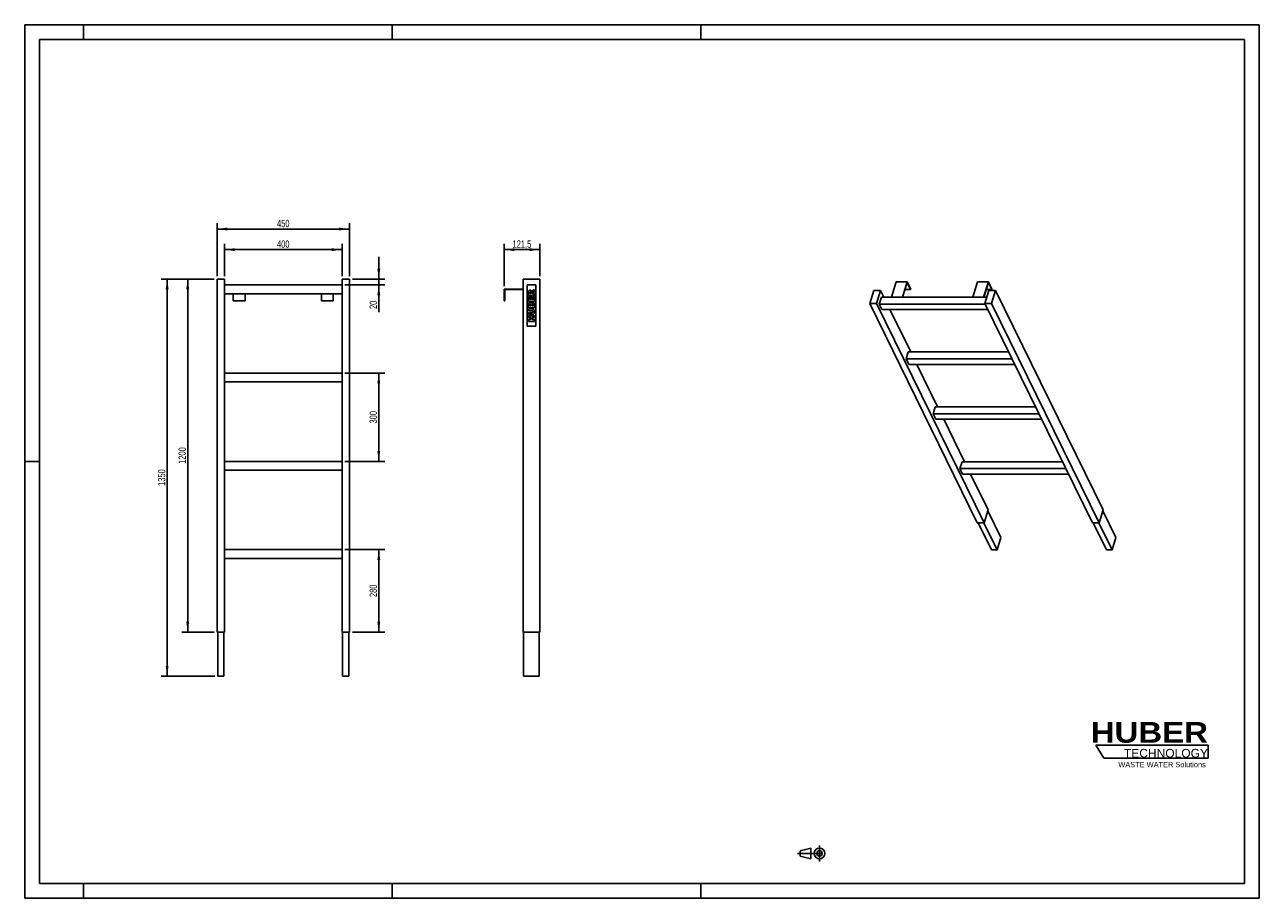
# Model space of a CAD drawing. Header units: millimetres. Extents: x 0 to 4200, y 0 to 2970.
import ezdxf

# ---------------------------------------------------------------- set-up
doc = ezdxf.new("R2010")
doc.units = ezdxf.units.MM
doc.header["$LTSCALE"] = 231
doc.linetypes.add('CENTER', pattern=[0.6, 0.375, -0.075, 0.075, -0.075])
doc.layers.get('0').update_dxf_attribs({"linetype": 'CONTINUOUS'})
for name, color, linetype in [('007_CURVES', 7, 'CONTINUOUS'), ('050_DIMENSIONING', 7, 'CONTINUOUS'), ('HUBER_Logo_BL0', 7, 'CONTINUOUS')]:
    doc.layers.add(name, color=color, linetype=linetype)
doc.styles.get("Standard").update_dxf_attribs({"font": 'txt', "width": 0.7})
doc.styles.add('TEXTSTYLE_2', font='ariblk.ttf')
doc.styles.add('TEXTSTYLE_3', font='arial.ttf')
doc.dimstyles.new('DIMSTYLE_1', dxfattribs={"dimtxt": 25, "dimasz": 35, "dimexe": 2, "dimexo": 1, "dimtad": 1, "dimdec": 1, "dimtxsty": 'STANDARD', "dimblk": '_FILLED', "dimblk1": '_FILLED', "dimblk2": '_FILLED', "dimcen": 0.09, "dimazin": 2, "dimtp": 0.5, "dimtm": 0.5, "dimtfac": 1, "dimtdec": 1, "dimtofl": 0, "dimtmove": 0, "dimatfit": 3, "dimldrblk": '_FILLED', "dimfxl": 1, "dimtolj": 1, "dimarcsym": 0})
doc.dimstyles.new('DIMSTYLE_2', dxfattribs={"dimtxt": 25, "dimasz": 35, "dimexe": 2, "dimexo": 1, "dimtad": 1, "dimtxsty": 'STANDARD', "dimblk": '_FILLED', "dimblk1": '_FILLED', "dimblk2": '_FILLED', "dimcen": 0.09, "dimazin": 2, "dimtp": 0.5, "dimtm": 0.5, "dimtfac": 1, "dimtofl": 0, "dimtmove": 0, "dimatfit": 3, "dimldrblk": '_FILLED', "dimfxl": 1, "dimtolj": 1, "dimarcsym": 0})
doc.dimstyles.new('DIMSTYLE_3', dxfattribs={"dimtxt": 25, "dimasz": 35, "dimexe": 2, "dimexo": 1, "dimtad": 1, "dimtxsty": 'STANDARD', "dimblk": '_FILLED', "dimblk1": '_FILLED', "dimblk2": '_FILLED', "dimcen": 0.09, "dimazin": 2, "dimtp": 0.8, "dimtm": 0.8, "dimtfac": 1, "dimtofl": 0, "dimtmove": 0, "dimatfit": 3, "dimldrblk": '_FILLED', "dimfxl": 1, "dimtolj": 1, "dimarcsym": 0})
doc.dimstyles.new('DIMSTYLE_4', dxfattribs={"dimtxt": 25, "dimasz": 35, "dimexe": 2, "dimexo": 1, "dimtad": 1, "dimtxsty": 'STANDARD', "dimblk": '_FILLED', "dimblk1": '_FILLED', "dimblk2": '_FILLED', "dimcen": 0.09, "dimazin": 2, "dimtp": 1.2, "dimtm": 1.2, "dimtfac": 1, "dimtofl": 0, "dimtmove": 0, "dimatfit": 3, "dimldrblk": '_FILLED', "dimfxl": 1, "dimtolj": 1, "dimarcsym": 0})
doc.dimstyles.new('DIMSTYLE_5', dxfattribs={"dimtxt": 25, "dimasz": 35, "dimexe": 2, "dimexo": 1, "dimtad": 1, "dimtxsty": 'STANDARD', "dimblk": '_FILLED', "dimblk1": '_FILLED', "dimblk2": '_FILLED', "dimcen": 0.09, "dimazin": 2, "dimtp": 0.2, "dimtm": 0.2, "dimtfac": 1, "dimtofl": 0, "dimtmove": 0, "dimatfit": 3, "dimldrblk": '_FILLED', "dimfxl": 1, "dimtolj": 1, "dimarcsym": 0})

# ---------------------------------------------------------------- blocks, each defined once
blk = doc.blocks.new('HUBER_LOGO_BL0', base_point=(3837.5, 503.7))
at = {"layer": 'HUBER_Logo_BL0', "color": 5, "linetype": 'CONTINUOUS'}
for p, q in [((4026.4, 521), (3643.9, 521)), ((3643.9, 521), (3670.9, 476)), ((4026.4, 521), (4026.4, 476)), ((3670.9, 476), (4026.4, 476))]:
    blk.add_line(p, q, dxfattribs=at)
at = {"layer": 'HUBER_Logo_BL0', "color": 2, "linetype": 'CONTINUOUS', "attachment_point": 3, "line_spacing_factor": 0.78}
for s, insert, char_height, width, style in [('HUBER\\P\\fArial;\\H29.25;TECHNOLOGY ', (4025.4, 599.1), 70.2, 387.672, 'TEXTSTYLE_2'), ('WASTE WATER Solutions', (4018, 463.6), 18, 297.033, 'TEXTSTYLE_3')]:
    blk.add_mtext(s, dxfattribs=dict(at, insert=insert, char_height=char_height, width=width, style=style))
blk = doc.blocks.new('_FILLED')
at = {"color": 0, "linetype": 'BYBLOCK'}
blk.add_solid([(0, 0), (-1, 0.14), (-1, -0.14)], dxfattribs=at)
blk = doc.blocks.new('*D0')
at = {"layer": '050_DIMENSIONING', "color": 2, "linetype": 'CONTINUOUS'}
for p, q in [((679.6, 2115.3), (679.6, 2225.3)), ((679.6, 2205.3), (879.6, 2205.3)), ((1079.6, 2205.3), (879.6, 2205.3)), ((1079.6, 2115.3), (1079.6, 2225.3))]:
    blk.add_line(p, q, dxfattribs=at)
at = {"layer": '050_DIMENSIONING', "color": 2, "linetype": 'CONTINUOUS', "xscale": 35, "yscale": 35, "zscale": 35, "rotation": 180}
blk.add_blockref('_FILLED', (679.6, 2205.3), dxfattribs=at)
at = {"layer": '050_DIMENSIONING', "color": 2, "linetype": 'CONTINUOUS', "xscale": 35, "yscale": 35, "zscale": 35}
blk.add_blockref('_FILLED', (1079.6, 2205.3), dxfattribs=at)
at = {"layer": '050_DIMENSIONING', "color": 2, "linetype": 'CONTINUOUS', "insert": (879.6, 2236.6), "char_height": 25, "width": 88.393, "attachment_point": 2, "line_spacing_factor": 0.9}
blk.add_mtext('400', dxfattribs=at)
blk = doc.blocks.new('*D1')
at = {"layer": '050_DIMENSIONING', "color": 2, "linetype": 'CONTINUOUS'}
for p, q in [((1630.9, 2081.3), (1630.9, 2225.3)), ((1630.9, 2205.3), (1691.6, 2205.3)), ((1752.4, 2205.3), (1691.6, 2205.3)), ((1752.4, 2115.3), (1752.4, 2225.3))]:
    blk.add_line(p, q, dxfattribs=at)
at = {"layer": '050_DIMENSIONING', "color": 2, "linetype": 'CONTINUOUS', "xscale": 35, "yscale": 35, "zscale": 35, "rotation": 180}
blk.add_blockref('_FILLED', (1630.9, 2205.3), dxfattribs=at)
at = {"layer": '050_DIMENSIONING', "color": 2, "linetype": 'CONTINUOUS', "xscale": 35, "yscale": 35, "zscale": 35}
blk.add_blockref('_FILLED', (1752.4, 2205.3), dxfattribs=at)
at = {"layer": '050_DIMENSIONING', "color": 2, "linetype": 'CONTINUOUS', "insert": (1691.6, 2236.6), "char_height": 25, "width": 120.536, "attachment_point": 2, "line_spacing_factor": 0.9}
blk.add_mtext('121,5', dxfattribs=at)
blk = doc.blocks.new('*D2')
at = {"layer": '050_DIMENSIONING', "color": 2, "linetype": 'CONTINUOUS'}
for p, q in [((654.6, 2115.3), (654.6, 2295.3)), ((654.6, 2275.3), (879.6, 2275.3)), ((1104.6, 2275.3), (879.6, 2275.3)), ((1104.6, 2115.3), (1104.6, 2295.3))]:
    blk.add_line(p, q, dxfattribs=at)
at = {"layer": '050_DIMENSIONING', "color": 2, "linetype": 'CONTINUOUS', "xscale": 35, "yscale": 35, "zscale": 35, "rotation": 180}
blk.add_blockref('_FILLED', (654.6, 2275.3), dxfattribs=at)
at = {"layer": '050_DIMENSIONING', "color": 2, "linetype": 'CONTINUOUS', "xscale": 35, "yscale": 35, "zscale": 35}
blk.add_blockref('_FILLED', (1104.6, 2275.3), dxfattribs=at)
at = {"layer": '050_DIMENSIONING', "color": 2, "linetype": 'CONTINUOUS', "insert": (879.6, 2306.6), "char_height": 25, "width": 85.714, "attachment_point": 2, "line_spacing_factor": 0.9}
blk.add_mtext('450', dxfattribs=at)
blk = doc.blocks.new('*D3')
at = {"layer": '050_DIMENSIONING', "color": 2, "linetype": 'CONTINUOUS'}
for p, q in [((644.6, 2105.3), (534.6, 2105.3)), ((554.6, 2105.3), (554.6, 1505.3)), ((554.6, 905.3), (554.6, 1505.3)), ((644.6, 905.3), (534.6, 905.3))]:
    blk.add_line(p, q, dxfattribs=at)
at = {"layer": '050_DIMENSIONING', "color": 2, "linetype": 'CONTINUOUS', "xscale": 35, "yscale": 35, "zscale": 35}
for p, rotation in [((554.6, 2105.3), 90), ((554.6, 905.3), 270)]:
    blk.add_blockref('_FILLED', p, dxfattribs=dict(at, rotation=rotation))
at = {"layer": '050_DIMENSIONING', "color": 2, "linetype": 'CONTINUOUS', "insert": (523.3, 1505.3), "char_height": 25, "width": 109.821, "attachment_point": 2, "rotation": 90, "line_spacing_factor": 0.9}
blk.add_mtext('1200', dxfattribs=at)
blk = doc.blocks.new('*D4')
at = {"layer": '050_DIMENSIONING', "color": 2, "linetype": 'CONTINUOUS'}
for p, q in [((644.6, 2105.3), (464.6, 2105.3)), ((484.6, 2105.3), (484.6, 1430.3)), ((484.6, 755.3), (484.6, 1430.3)), ((646.6, 755.3), (464.6, 755.3))]:
    blk.add_line(p, q, dxfattribs=at)
at = {"layer": '050_DIMENSIONING', "color": 2, "linetype": 'CONTINUOUS', "xscale": 35, "yscale": 35, "zscale": 35}
for p, rotation in [((484.6, 2105.3), 90), ((484.6, 755.3), 270)]:
    blk.add_blockref('_FILLED', p, dxfattribs=dict(at, rotation=rotation))
at = {"layer": '050_DIMENSIONING', "color": 2, "linetype": 'CONTINUOUS', "insert": (453.3, 1430.3), "char_height": 25, "width": 104.464, "attachment_point": 2, "rotation": 90, "line_spacing_factor": 0.9}
blk.add_mtext('1350', dxfattribs=at)
blk = doc.blocks.new('*D5')
at = {"layer": '050_DIMENSIONING', "color": 2, "linetype": 'CONTINUOUS'}
for p, q in [((1089.6, 1185.3), (1224.6, 1185.3)), ((1204.6, 1185.3), (1204.6, 1045.3)), ((1204.6, 905.3), (1204.6, 1045.3)), ((1114.6, 905.3), (1224.6, 905.3))]:
    blk.add_line(p, q, dxfattribs=at)
at = {"layer": '050_DIMENSIONING', "color": 2, "linetype": 'CONTINUOUS', "xscale": 35, "yscale": 35, "zscale": 35}
for p, rotation in [((1204.6, 1185.3), 90), ((1204.6, 905.3), 270)]:
    blk.add_blockref('_FILLED', p, dxfattribs=dict(at, rotation=rotation))
at = {"layer": '050_DIMENSIONING', "color": 2, "linetype": 'CONTINUOUS', "insert": (1173.3, 1045.3), "char_height": 25, "width": 88.393, "attachment_point": 2, "rotation": 90, "line_spacing_factor": 0.9}
blk.add_mtext('280', dxfattribs=at)
blk = doc.blocks.new('*D6')
at = {"layer": '050_DIMENSIONING', "color": 2, "linetype": 'CONTINUOUS'}
for p, q in [((1204.6, 2105.3), (1204.6, 2180.3)), ((1204.6, 2180.3), (1204.6, 2095.3)), ((1114.6, 2105.3), (1224.6, 2105.3)), ((1089.6, 2085.3), (1224.6, 2085.3)), ((1204.6, 1992.4), (1204.6, 2095.3)), ((1204.6, 2085.3), (1204.6, 1992.4))]:
    blk.add_line(p, q, dxfattribs=at)
at = {"layer": '050_DIMENSIONING', "color": 2, "linetype": 'CONTINUOUS', "xscale": 35, "yscale": 35, "zscale": 35}
for p, rotation in [((1204.6, 2105.3), 270), ((1204.6, 2085.3), 90)]:
    blk.add_blockref('_FILLED', p, dxfattribs=dict(at, rotation=rotation))
at = {"layer": '050_DIMENSIONING', "color": 2, "linetype": 'CONTINUOUS', "insert": (1173.3, 2031.7), "char_height": 25, "width": 58.929, "attachment_point": 3, "rotation": 90, "line_spacing_factor": 0.9}
blk.add_mtext('20', dxfattribs=at)
blk = doc.blocks.new('*D7')
at = {"layer": '050_DIMENSIONING', "color": 2, "linetype": 'CONTINUOUS'}
for p, q in [((1089.6, 1785.3), (1224.6, 1785.3)), ((1204.6, 1785.3), (1204.6, 1635.3)), ((1204.6, 1485.3), (1204.6, 1635.3)), ((1089.6, 1485.3), (1224.6, 1485.3))]:
    blk.add_line(p, q, dxfattribs=at)
at = {"layer": '050_DIMENSIONING', "color": 2, "linetype": 'CONTINUOUS', "xscale": 35, "yscale": 35, "zscale": 35}
for p, rotation in [((1204.6, 1785.3), 90), ((1204.6, 1485.3), 270)]:
    blk.add_blockref('_FILLED', p, dxfattribs=dict(at, rotation=rotation))
at = {"layer": '050_DIMENSIONING', "color": 2, "linetype": 'CONTINUOUS', "insert": (1173.3, 1635.3), "char_height": 25, "width": 85.714, "attachment_point": 2, "rotation": 90, "line_spacing_factor": 0.9}
blk.add_mtext('300', dxfattribs=at)
blk = doc.blocks.new('PROJEKTIONSMETHODE_1_BL1', base_point=(2680, 152.5))
at = {"color": 2, "linetype": 'CONTINUOUS'}
for p, q in [((2637.8, 161.7), (2674.5, 170.8)), ((2674.5, 134.2), (2674.5, 170.8)), ((2637.8, 143.3), (2637.8, 161.7)), ((2637.8, 143.3), (2674.5, 134.2))]:
    blk.add_line(p, q, dxfattribs=at)
at = {"color": 2, "linetype": 'CENTER'}
for p, q in [((2703.8, 180), (2703.8, 125)), ((2628.7, 152.5), (2731.3, 152.5))]:
    blk.add_line(p, q, dxfattribs=at)
at = {"color": 2, "linetype": 'CONTINUOUS'}
for radius in [18.3, 9.17]:
    blk.add_circle((2703.8, 152.5), radius, dxfattribs=at)

msp = doc.modelspace()

# ---------------------------------------------------------------- linework, layer by layer
at = {"color": 7, "linetype": 'CONTINUOUS'}
for p, q in [((0, 2970), (4200, 2970)), ((0, 0), (0, 2970)), ((4200, 0), (4200, 2970)), ((654.596, 2105.321), (679.596, 2105.321)), ((654.596, 905.321), (654.596, 2105.321)), ((679.596, 905.321), (679.596, 2105.321)), ((1079.596, 2105.321), (1104.596, 2105.321)), ((1079.596, 905.321), (1079.596, 2105.321)), ((1104.596, 905.321), (1104.596, 2105.321)), ((1695.399, 2105.321), (1752.399, 2105.321)), ((1695.399, 905.321), (1695.399, 2105.321)), ((1752.399, 905.321), (1752.399, 2105.321)), ((1079.596, 2085.321), (679.596, 2085.321)), ((1630.899, 2031.321), (1630.899, 2071.321)), ((1630.899, 2071.321), (1695.399, 2071.321)), ((1695.399, 2069.321), (1632.899, 2069.321)), ((1632.899, 2069.321), (1632.899, 2031.321)), ((2888.433, 2066.88), (2874.635, 2022.23)), ((2911.46, 2066.88), (2888.433, 2066.88)), ((2897.662, 2022.23), (2911.46, 2066.88)), ((2922.75, 2043.873), (2911.46, 2066.88)), ((2965.076, 2096.27), (2948.884, 2043.873)), ((2965.076, 2096.27), (3001.919, 2096.27)), ((3001.919, 2096.27), (2985.727, 2043.873)), ((2986.721, 2043.873), (3002.045, 2093.46)), ((2994.745, 2069.839), (3013.636, 2069.839)), ((3014.12, 2071.405), (3001.919, 2096.27)), ((3002.045, 2093.46), (3013.636, 2069.839)), ((3013.636, 2069.839), (3014.12, 2071.405)), ((3241.394, 2096.27), (3225.203, 2043.873)), ((3278.237, 2096.27), (3241.394, 2096.27)), ((3278.237, 2096.27), (3262.045, 2043.873)), ((3263.039, 2043.873), (3278.363, 2093.46)), ((3279.884, 2066.88), (3266.086, 2022.23)), ((3289.954, 2069.839), (3271.063, 2069.839)), ((3290.439, 2071.405), (3278.237, 2096.27)), ((3278.363, 2093.46), (3289.954, 2069.839)), ((3302.911, 2066.88), (3279.884, 2066.88)), ((3289.113, 2022.23), (3302.911, 2066.88)), ((3289.954, 2069.839), (3290.439, 2071.405)), ((3668.961, 1320.948), (3302.911, 2066.88)), ((679.596, 2055.321), (1079.596, 2055.321)), ((709.596, 2055.321), (709.596, 2031.321)), ((709.596, 2031.321), (749.596, 2031.321)), ((749.596, 2055.321), (749.596, 2031.321)), ((1009.596, 2055.321), (1009.596, 2031.321)), ((1049.596, 2031.321), (1009.596, 2031.321)), ((1049.596, 2055.321), (1049.596, 2031.321)), ((1632.899, 2031.321), (1630.899, 2031.321)), ((3240.686, 1276.298), (2874.635, 2022.23)), ((2874.635, 2022.23), (2897.662, 2022.23)), ((3263.712, 1276.298), (2897.662, 2022.23)), ((2914.293, 2043.873), (2907.031, 2020.373)), ((2916.182, 2001.725), (2907.031, 2020.373)), ((3266.998, 2020.373), (2907.031, 2020.373)), ((3272.774, 2043.873), (2914.293, 2043.873)), ((3632.136, 1276.298), (3266.086, 2022.23)), ((3266.086, 2022.23), (3289.113, 2022.23)), ((3655.163, 1276.298), (3289.113, 2022.23)), ((2916.182, 2001.725), (3276.149, 2001.725)), ((3014.262, 1857.39), (2943.433, 2001.725)), ((3005.805, 1857.39), (2998.543, 1833.89)), ((3346.978, 1857.39), (3005.805, 1857.39)), ((3358.51, 1833.89), (2998.543, 1833.89)), ((3007.694, 1815.242), (2998.543, 1833.89)), ((3007.694, 1815.242), (3367.661, 1815.242)), ((3105.775, 1670.907), (3034.946, 1815.242)), ((1079.596, 1785.321), (679.596, 1785.321)), ((679.596, 1755.321), (1079.596, 1755.321)), ((3097.318, 1670.907), (3090.056, 1647.407)), ((3099.207, 1628.759), (3090.056, 1647.407)), ((3450.023, 1647.407), (3090.056, 1647.407)), ((3438.491, 1670.907), (3097.318, 1670.907)), ((3099.207, 1628.759), (3459.174, 1628.759)), ((3197.288, 1484.424), (3126.458, 1628.759)), ((1079.596, 1485.321), (679.596, 1485.321)), ((3188.83, 1484.424), (3181.568, 1460.924)), ((3530.003, 1484.424), (3188.83, 1484.424)), ((679.596, 1455.321), (1079.596, 1455.321)), ((3190.72, 1442.276), (3181.568, 1460.924)), ((3541.535, 1460.924), (3181.568, 1460.924)), ((3190.72, 1442.276), (3550.687, 1442.276)), ((3277.51, 1320.948), (3217.971, 1442.276)), ((3263.712, 1276.298), (3277.51, 1320.948)), ((3276.314, 1317.078), (3320.94, 1226.14)), ((3655.163, 1276.298), (3668.961, 1320.948)), ((3667.765, 1317.078), (3712.391, 1226.14)), ((3240.686, 1276.298), (3263.712, 1276.298)), ((3243.781, 1276.298), (3288.768, 1184.624)), ((3263.123, 1276.298), (3308.11, 1184.624)), ((3632.136, 1276.298), (3655.163, 1276.298)), ((3635.232, 1276.298), (3680.219, 1184.624)), ((3654.574, 1276.298), (3699.561, 1184.624)), ((3320.94, 1226.14), (3308.11, 1184.624)), ((3712.391, 1226.14), (3699.561, 1184.624)), ((1079.596, 1185.321), (679.596, 1185.321)), ((3308.11, 1184.624), (3288.768, 1184.624)), ((3699.561, 1184.624), (3680.219, 1184.624)), ((679.596, 1155.321), (1079.596, 1155.321)), ((654.596, 905.321), (679.596, 905.321)), ((656.596, 905.321), (656.596, 755.321)), ((677.596, 905.321), (677.596, 755.321)), ((1079.596, 905.321), (1104.596, 905.321)), ((1081.596, 905.321), (1081.596, 755.321)), ((1102.596, 905.321), (1102.596, 755.321)), ((1695.399, 905.321), (1752.399, 905.321)), ((1697.399, 905.321), (1697.399, 755.321)), ((1750.399, 905.321), (1750.399, 755.321)), ((677.596, 755.321), (656.596, 755.321)), ((1102.596, 755.321), (1081.596, 755.321)), ((1750.399, 755.321), (1697.399, 755.321)), ((0, 0), (4200, 0))]:
    msp.add_line(p, q, dxfattribs=at)
at = {"color": 3, "linetype": 'CONTINUOUS'}
for p, q in [((0, 2970), (0, 0)), ((4200, 2970), (0, 2970)), ((200, 2970), (200, 2920)), ((1250, 2970), (1250, 2920)), ((2300, 2970), (2300, 2920)), ((4200, 2970), (4200, 0)), ((0, 1485), (50, 1485)), ((200, 0), (200, 50)), ((1250, 0), (1250, 50)), ((2300, 0), (2300, 50)), ((4200, 0), (0, 0))]:
    msp.add_line(p, q, dxfattribs=at)
at = {"color": 5, "linetype": 'CONTINUOUS'}
for p, q in [((50, 2920), (50, 50)), ((4150, 2920), (50, 2920)), ((4150, 50), (4150, 2920)), ((50, 50), (4150, 50))]:
    msp.add_line(p, q, dxfattribs=at)
at = {"layer": '007_CURVES', "color": 4, "linetype": 'CONTINUOUS'}
for p, q in [((1708.899, 2085.321), (1708.899, 1945.321)), ((1738.899, 2085.321), (1708.899, 2085.321)), ((1713.899, 2060.042), (1713.899, 2049.741)), ((1717.937, 2055.949), (1717.937, 2058.664)), ((1722.003, 2058.554), (1722.003, 2055.949)), ((1727.787, 2059.127), (1733.899, 2062.429)), ((1733.899, 2069.414), (1728.115, 2066.413)), ((1733.899, 2062.429), (1733.899, 2069.414)), ((1738.899, 1945.321), (1738.899, 2085.321)), ((1713.899, 2049.741), (1733.899, 2049.741)), ((1718.169, 2046.031), (1713.899, 2046.031)), ((1713.899, 2046.031), (1713.899, 2029.469)), ((1713.899, 2029.469), (1733.899, 2029.469)), ((1713.899, 2019.332), (1713.899, 2007.763)), ((1722.003, 2055.949), (1717.937, 2055.949)), ((1717.951, 2013.998), (1717.951, 2016.726)), ((1718.169, 2035.662), (1718.169, 2046.031)), ((1721.348, 2035.662), (1718.169, 2035.662)), ((1725.427, 2045.28), (1721.348, 2045.28)), ((1721.348, 2045.28), (1721.348, 2035.662)), ((1721.743, 2016.685), (1721.743, 2013.998)), ((1725.427, 2035.662), (1725.427, 2045.28)), ((1729.37, 2035.662), (1725.427, 2035.662)), ((1725.55, 2013.998), (1725.55, 2017.136)), ((1725.782, 2055.949), (1725.782, 2056.494)), ((1733.899, 2055.949), (1725.782, 2055.949)), ((1733.899, 2046.331), (1729.37, 2046.331)), ((1729.37, 2046.331), (1729.37, 2035.662)), ((1729.602, 2017.149), (1729.602, 2013.998)), ((1733.899, 2049.741), (1733.899, 2055.949)), ((1733.899, 2029.469), (1733.899, 2046.331)), ((1733.899, 2007.763), (1733.899, 2018.432)), ((1713.899, 2007.763), (1733.899, 2007.763)), ((1725.823, 2003.657), (1713.899, 2003.657)), ((1713.899, 2003.657), (1713.899, 1997.49)), ((1713.899, 1997.49), (1726.109, 1997.49)), ((1726.109, 1990.655), (1713.899, 1990.655)), ((1713.899, 1990.655), (1713.899, 1984.489)), ((1713.899, 1984.489), (1725.823, 1984.489)), ((1733.899, 1980.369), (1713.899, 1980.369)), ((1713.899, 1980.369), (1713.899, 1974.162)), ((1713.899, 1974.162), (1720.898, 1974.162)), ((1721.743, 2013.998), (1717.951, 2013.998)), ((1720.898, 1974.162), (1720.898, 1967.408)), ((1729.602, 2013.998), (1725.55, 2013.998)), ((1725.809, 1967.408), (1725.809, 1974.162)), ((1725.809, 1974.162), (1733.899, 1974.162)), ((1733.899, 1974.162), (1733.899, 1980.369)), ((1708.899, 1945.321), (1738.899, 1945.321)), ((1720.898, 1967.408), (1713.899, 1967.408)), ((1713.899, 1967.408), (1713.899, 1961.228)), ((1713.899, 1961.228), (1733.899, 1961.228)), ((1733.899, 1967.408), (1725.809, 1967.408)), ((1733.899, 1961.228), (1733.899, 1967.408))]:
    msp.add_line(p, q, dxfattribs=at)
for points in [[(1713.899, 2060.042), (1713.899, 2061.951), (1714.063, 2063.411), (1714.39, 2064.421)], [(1714.39, 2064.421), (1714.718, 2065.43), (1715.331, 2066.235), (1716.221, 2066.858)], [(1716.221, 2066.858), (1717.105, 2067.477), (1718.183, 2067.79), (1719.452, 2067.79)], [(1718.46, 2060.966), (1718.115, 2060.56), (1717.937, 2059.782), (1717.937, 2058.664)], [(1719.943, 2061.583), (1719.301, 2061.583), (1718.81, 2061.378), (1718.46, 2060.966)], [(1719.452, 2067.79), (1720.57, 2067.79), (1721.525, 2067.545), (1722.333, 2067.073)], [(1721.105, 2061.191), (1720.775, 2061.447), (1720.379, 2061.583), (1719.943, 2061.583)], [(1721.738, 2060.194), (1721.648, 2060.601), (1721.443, 2060.928), (1721.105, 2061.191)], [(1722.003, 2058.554), (1722.003, 2058.827), (1721.921, 2059.373), (1721.738, 2060.194)], [(1722.333, 2067.073), (1723.135, 2066.604), (1723.79, 2065.949), (1724.291, 2065.122)], [(1724.291, 2065.122), (1724.608, 2064.598), (1724.868, 2063.875), (1725.072, 2062.947)], [(1725.072, 2062.947), (1725.331, 2063.684), (1725.577, 2064.23), (1725.819, 2064.56)], [(1726.256, 2058.001), (1725.945, 2057.559), (1725.782, 2057.054), (1725.782, 2056.494)], [(1725.819, 2064.56), (1725.986, 2064.789), (1726.327, 2065.117), (1726.874, 2065.552)], [(1727.787, 2059.127), (1726.998, 2058.701), (1726.491, 2058.336), (1726.256, 2058.001)], [(1726.874, 2065.552), (1727.405, 2065.976), (1727.814, 2066.263), (1728.115, 2066.413)], [(1713.899, 2019.332), (1713.899, 2021.256), (1714.376, 2022.729), (1715.331, 2023.766)], [(1715.331, 2023.766), (1716.286, 2024.803), (1717.473, 2025.321), (1718.879, 2025.321)], [(1718.442, 2018.691), (1718.115, 2018.309), (1717.951, 2017.654), (1717.951, 2016.726)], [(1719.806, 2019.264), (1719.233, 2019.264), (1718.769, 2019.073), (1718.442, 2018.691)], [(1718.879, 2025.321), (1720.065, 2025.321), (1721.075, 2024.953), (1721.923, 2024.219)], [(1721.252, 2018.691), (1720.925, 2019.073), (1720.434, 2019.264), (1719.806, 2019.264)], [(1721.743, 2016.685), (1721.743, 2017.64), (1721.58, 2018.309), (1721.252, 2018.691)], [(1721.923, 2024.219), (1722.494, 2023.725), (1722.93, 2023.002), (1723.258, 2022.061)], [(1723.258, 2022.061), (1723.613, 2023.493), (1724.199, 2024.544), (1725.045, 2025.226)], [(1725.045, 2025.226), (1725.891, 2025.908), (1726.941, 2026.249), (1728.21, 2026.249)], [(1726.095, 2019.4), (1725.741, 2018.964), (1725.55, 2018.213), (1725.55, 2017.136)], [(1727.514, 2020.055), (1726.928, 2020.055), (1726.45, 2019.837), (1726.095, 2019.4)], [(1729.042, 2019.4), (1728.66, 2019.837), (1728.155, 2020.055), (1727.514, 2020.055)], [(1728.21, 2026.249), (1729.247, 2026.249), (1730.188, 2026.003), (1731.006, 2025.524)], [(1729.602, 2017.149), (1729.602, 2018.213), (1729.424, 2018.964), (1729.042, 2019.4)], [(1731.006, 2025.524), (1731.839, 2025.035), (1732.494, 2024.38), (1732.973, 2023.548)], [(1732.973, 2023.548), (1733.271, 2023.029), (1733.49, 2022.238), (1733.629, 2021.202)], [(1733.629, 2021.202), (1733.817, 2019.81), (1733.899, 2018.882), (1733.899, 2018.432)], [(1725.823, 2003.657), (1727.01, 2003.657), (1728.115, 2003.466), (1729.165, 2003.097)], [(1729.207, 1985.06), (1727.924, 1984.68), (1726.805, 1984.489), (1725.823, 1984.489)], [(1728.674, 1996.576), (1728.074, 1997.177), (1727.214, 1997.49), (1726.109, 1997.49)], [(1726.109, 1990.655), (1727.201, 1990.655), (1728.046, 1990.956), (1728.66, 1991.556)], [(1728.66, 1991.556), (1729.274, 1992.156), (1729.574, 1993.002), (1729.574, 1994.08)], [(1729.574, 1994.08), (1729.574, 1995.144), (1729.274, 1995.976), (1728.674, 1996.576)], [(1729.165, 2003.097), (1730.216, 2002.729), (1731.13, 2002.156), (1731.921, 2001.365)], [(1731.509, 1986.375), (1730.761, 1985.73), (1729.997, 1985.294), (1729.207, 1985.06)], [(1733.233, 1988.498), (1732.821, 1987.722), (1732.248, 1987.013), (1731.509, 1986.375)], [(1731.921, 2001.365), (1732.712, 2000.574), (1733.258, 1999.755), (1733.573, 1998.891)], [(1734.035, 1991.378), (1733.899, 1990.233), (1733.64, 1989.264), (1733.233, 1988.498)], [(1733.573, 1998.891), (1734.008, 1997.695), (1734.24, 1996.249), (1734.24, 1994.571)], [(1734.24, 1994.571), (1734.24, 1993.589), (1734.172, 1992.524), (1734.035, 1991.378)]]:
    msp.add_open_spline(points, degree=3, dxfattribs=at)

# ---------------------------------------------------------------- block references
at = {"color": 2, "linetype": 'CONTINUOUS'}
msp.add_blockref('PROJEKTIONSMETHODE_1_BL1', (2680, 152.5), dxfattribs=at)
at = {"layer": 'HUBER_Logo_BL0'}
msp.add_blockref('HUBER_LOGO_BL0', (3837.497, 503.742), dxfattribs=at)

# ---------------------------------------------------------------- dimensions: what is measured, and where the dimension line sits
at = {"layer": '050_DIMENSIONING', "color": 2, "linetype": 'CONTINUOUS'}
for base, p1, p2, dimstyle, picture, middle in [((1104.596, 2275.321), (654.596, 2114.321), (1104.596, 2114.321), 'DIMSTYLE_3', '*D2', (876.025, 2275.321)), ((1079.596, 2205.321), (679.596, 2114.321), (1079.596, 2114.321), 'DIMSTYLE_1', '*D0', (876.025, 2205.321)), ((1752.399, 2205.321), (1630.899, 2080.321), (1752.399, 2114.321), 'DIMSTYLE_2', '*D1', (1688.078, 2205.321))]:
    dim = msp.add_linear_dim(base=base, p1=p1, p2=p2, dimstyle=dimstyle, dxfattribs=at)
    dim.commit()
    dim.dimension.update_dxf_attribs({"geometry": picture, "text_midpoint": middle, "dimtype": 160})
for base, p1, p2, angle, dimstyle, picture, middle in [((1204.596, 2105.321), (1088.596, 2085.321), (1113.596, 2105.321), 90, 'DIMSTYLE_5', '*D6', (1204.596, 2008.459)), ((484.596, 2105.321), (647.596, 755.321), (645.596, 2105.321), 90, 'DIMSTYLE_4', '*D4', (484.596, 1426.75)), ((554.596, 2105.321), (645.596, 905.321), (645.596, 2105.321), 90, 'DIMSTYLE_4', '*D3', (554.596, 1501.75)), ((1204.596, 1485.321), (1088.596, 1785.321), (1088.596, 1485.321), 270, 'DIMSTYLE_2', '*D7', (1204.596, 1631.75)), ((1204.596, 1185.321), (1113.596, 905.321), (1088.596, 1185.321), 90, 'DIMSTYLE_2', '*D5', (1204.596, 1041.75))]:
    dim = msp.add_linear_dim(base=base, p1=p1, p2=p2, angle=angle, dimstyle=dimstyle, dxfattribs=at)
    dim.commit()
    dim.dimension.update_dxf_attribs({"geometry": picture, "text_midpoint": middle, "dimtype": 160})

doc.saveas('drawing.dxf')
